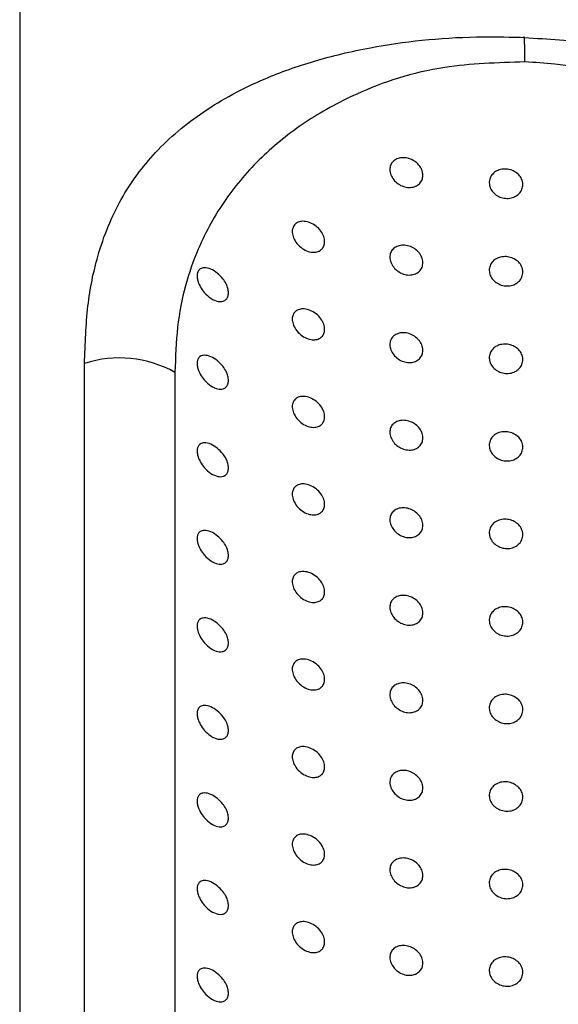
# Model space of a CAD drawing. Header units: millimetres. Extents: x 4159.94 to 4160.24, y 1931.48 to 1933.82.
# Tile 7 of 10: x 4160.1146 to 4160.1306, y 1933.4038 to 1933.4331. Entities that reach past the tile are written whole.
import ezdxf

# ---------------------------------------------------------------- set-up
doc = ezdxf.new("R2010")
doc.units = ezdxf.units.MM
doc.layers.add('SANINDUSA', color=3, linetype='Continuous')

msp = doc.modelspace()

# ---------------------------------------------------------------- linework, layer by layer
at = {"layer": 'SANINDUSA'}
for p, q in [((4160.114566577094, 1933.445287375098), (4160.114566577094, 1933.267225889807)), ((4160.116492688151, 1933.384757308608), (4160.116492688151, 1933.422862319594)), ((4160.119178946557, 1933.422595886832), (4160.119178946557, 1933.384490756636))]:
    msp.add_line(p, q, dxfattribs=at)
for centre, radius, start, end in [((4160.119110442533, 1933.431900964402), 0.01046578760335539, 359.5009685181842, 3.654118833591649), ((4160.117530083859, 1933.419646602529), 0.003378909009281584, 60.79166032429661, 107.8797878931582)]:
    msp.add_arc(centre, radius, start, end, dxfattribs=at)
for points, knots in [([(4160.116492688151, 1933.422862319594), (4160.116512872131, 1933.423443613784), (4160.116553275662, 1933.424607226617), (4160.116897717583, 1933.426253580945), (4160.117530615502, 1933.427783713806), (4160.118566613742, 1933.429180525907), (4160.11996772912, 1933.430369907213), (4160.121589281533, 1933.4312452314), (4160.123295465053, 1933.431857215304), (4160.125326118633, 1933.432344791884), (4160.12745116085, 1933.432579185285), (4160.12900014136, 1933.432551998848), (4160.129434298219, 1933.432544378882)], [0, 0, 0, 0, 0.08463334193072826, 0.1694158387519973, 0.2856355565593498, 0.4020490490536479, 0.5239205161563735, 0.6456271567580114, 0.7278635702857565, 0.809998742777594, 0.9467453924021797, 1, 1, 1, 1]), ([(4160.129434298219, 1933.432544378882), (4160.130127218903, 1933.432500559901), (4160.13186938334, 1933.43239038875), (4160.134245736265, 1933.431893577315), (4160.136377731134, 1933.431189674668), (4160.138241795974, 1933.430342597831), (4160.139978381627, 1933.429236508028), (4160.141489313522, 1933.42781749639), (4160.142508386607, 1933.426274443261), (4160.143252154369, 1933.42440197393), (4160.143360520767, 1933.422837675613), (4160.143424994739, 1933.421906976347)], [0, 0, 0, 0, 0.08452605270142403, 0.212518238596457, 0.3036220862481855, 0.3948629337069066, 0.5197987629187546, 0.6446230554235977, 0.769251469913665, 0.8627132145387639, 1, 1, 1, 1]), ([(4160.129575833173, 1933.43180981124), (4160.128763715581, 1933.431786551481), (4160.126910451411, 1933.431733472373), (4160.124717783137, 1933.430989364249), (4160.122988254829, 1933.430032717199), (4160.12169405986, 1933.428984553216), (4160.12063344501, 1933.427747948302), (4160.119745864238, 1933.4261456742), (4160.119246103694, 1933.424430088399), (4160.119195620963, 1933.423051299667), (4160.119178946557, 1933.422595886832)], [0, 0, 0, 0, 0.1215810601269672, 0.2774497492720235, 0.3911806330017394, 0.5080622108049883, 0.6310487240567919, 0.7563150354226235, 0.9195110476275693, 0.9999999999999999, 0.9999999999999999, 0.9999999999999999, 0.9999999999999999]), ([(4160.140690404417, 1933.421832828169), (4160.140690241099, 1933.421874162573), (4160.140686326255, 1933.422864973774), (4160.140416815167, 1933.42440290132), (4160.139607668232, 1933.426178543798), (4160.138600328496, 1933.427594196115), (4160.137292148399, 1933.428885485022), (4160.135500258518, 1933.430158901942), (4160.133235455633, 1933.431214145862), (4160.131032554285, 1933.431724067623), (4160.129870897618, 1933.431792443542), (4160.129575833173, 1933.43180981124)], [0, 0, 0, 0, 0.007143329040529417, 0.1712300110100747, 0.2901383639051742, 0.4116633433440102, 0.5356722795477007, 0.6624403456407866, 0.8263943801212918, 0.9559036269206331, 1, 1, 1, 1]), ([(4160.126544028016, 1933.428447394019), (4160.126538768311, 1933.428400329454), (4160.126528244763, 1933.428306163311), (4160.126446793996, 1933.428190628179), (4160.12632637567, 1933.428110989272), (4160.126173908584, 1933.428076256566), (4160.126005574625, 1933.42809322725), (4160.125839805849, 1933.428161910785), (4160.125698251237, 1933.42827610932), (4160.125599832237, 1933.428419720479), (4160.125555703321, 1933.428572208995), (4160.125566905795, 1933.428715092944), (4160.125628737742, 1933.428835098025), (4160.125734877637, 1933.428923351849), (4160.125877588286, 1933.428971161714), (4160.126044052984, 1933.428970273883), (4160.126214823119, 1933.428918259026), (4160.126367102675, 1933.428819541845), (4160.126479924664, 1933.428687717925), (4160.126536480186, 1933.428556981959), (4160.12654195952, 1933.428477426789), (4160.126544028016, 1933.428447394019)], [0, 0, 0, 0, 0.05174742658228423, 0.1035355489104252, 0.1557819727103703, 0.2092751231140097, 0.2642530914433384, 0.3204213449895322, 0.3768338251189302, 0.4320299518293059, 0.4850121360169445, 0.5361858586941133, 0.586737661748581, 0.6383503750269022, 0.6919536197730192, 0.7474846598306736, 0.8039367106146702, 0.859967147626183, 0.9146077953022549, 0.967763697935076, 1, 1, 1, 1]), ([(4160.129512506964, 1933.428172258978), (4160.129506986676, 1933.428123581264), (4160.129495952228, 1933.428026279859), (4160.129409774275, 1933.427899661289), (4160.129282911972, 1933.427806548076), (4160.129124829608, 1933.427757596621), (4160.128954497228, 1933.427759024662), (4160.128790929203, 1933.42781094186), (4160.128652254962, 1933.427906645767), (4160.128554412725, 1933.428035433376), (4160.128508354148, 1933.428181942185), (4160.12851913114, 1933.428329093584), (4160.128585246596, 1933.428460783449), (4160.128699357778, 1933.428562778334), (4160.128849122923, 1933.428623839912), (4160.129017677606, 1933.428637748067), (4160.12918582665, 1933.428602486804), (4160.129334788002, 1933.428522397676), (4160.129446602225, 1933.42840586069), (4160.129504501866, 1933.42828256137), (4160.129510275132, 1933.428203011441), (4160.129512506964, 1933.428172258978)], [0, 0, 0, 0, 0.05370864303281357, 0.1073576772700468, 0.160995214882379, 0.2146495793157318, 0.2683025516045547, 0.3220212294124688, 0.3757884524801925, 0.4295840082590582, 0.4832864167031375, 0.5367898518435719, 0.5903112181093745, 0.6439282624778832, 0.6976590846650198, 0.7514579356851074, 0.8052154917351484, 0.8588857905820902, 0.9125268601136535, 0.9661845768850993, 0.9999999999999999, 0.9999999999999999, 0.9999999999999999, 0.9999999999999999]), ([(4160.123625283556, 1933.426475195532), (4160.123620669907, 1933.426431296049), (4160.123611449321, 1933.426343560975), (4160.123540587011, 1933.426242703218), (4160.123434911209, 1933.42617577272), (4160.12329426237, 1933.426151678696), (4160.123127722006, 1933.426180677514), (4160.122952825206, 1933.426269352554), (4160.122798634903, 1933.426412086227), (4160.122695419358, 1933.426582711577), (4160.122655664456, 1933.426744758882), (4160.12266914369, 1933.426877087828), (4160.122722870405, 1933.426979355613), (4160.122814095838, 1933.427051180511), (4160.122943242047, 1933.42708652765), (4160.123106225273, 1933.427073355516), (4160.123285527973, 1933.427000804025), (4160.123450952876, 1933.426873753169), (4160.123568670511, 1933.42671425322), (4160.123619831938, 1933.426574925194), (4160.123623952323, 1933.426499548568), (4160.123625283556, 1933.426475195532)], [0, 0, 0, 0, 0.04658337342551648, 0.09309894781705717, 0.1413699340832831, 0.1941830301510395, 0.2525394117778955, 0.3156330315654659, 0.3798321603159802, 0.439321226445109, 0.4904570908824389, 0.5353560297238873, 0.5791134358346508, 0.625753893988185, 0.6781325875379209, 0.7371816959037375, 0.8009787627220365, 0.8646359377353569, 0.9232886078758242, 0.9752157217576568, 1, 1, 1, 1]), ([(4160.126544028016, 1933.425849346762), (4160.126538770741, 1933.425802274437), (4160.126528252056, 1933.425708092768), (4160.126446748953, 1933.425592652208), (4160.126326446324, 1933.425512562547), (4160.126173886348, 1933.425478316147), (4160.126005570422, 1933.425495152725), (4160.125839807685, 1933.425563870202), (4160.125698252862, 1933.425678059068), (4160.125599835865, 1933.425821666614), (4160.125555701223, 1933.425974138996), (4160.125566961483, 1933.426116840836), (4160.125628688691, 1933.42623707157), (4160.12573487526, 1933.426325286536), (4160.125877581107, 1933.426373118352), (4160.126044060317, 1933.426372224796), (4160.126214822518, 1933.42632021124), (4160.126367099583, 1933.426221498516), (4160.126479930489, 1933.426089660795), (4160.126536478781, 1933.425958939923), (4160.126541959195, 1933.425879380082), (4160.126544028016, 1933.425849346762)], [0, 0, 0, 0, 0.05174690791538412, 0.1035345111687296, 0.155810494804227, 0.2092923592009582, 0.2642668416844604, 0.3204359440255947, 0.376848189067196, 0.432041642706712, 0.4850232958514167, 0.5361328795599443, 0.5867383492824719, 0.6383559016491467, 0.6919586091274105, 0.7474856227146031, 0.803937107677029, 0.8599669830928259, 0.9146051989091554, 0.9677640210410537, 1, 1, 1, 1]), ([(4160.129512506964, 1933.425574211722), (4160.129506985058, 1933.425525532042), (4160.129495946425, 1933.425428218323), (4160.129409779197, 1933.425301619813), (4160.129282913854, 1933.42520850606), (4160.129124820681, 1933.425159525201), (4160.12895455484, 1933.425161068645), (4160.1287908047, 1933.425212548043), (4160.128652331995, 1933.425308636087), (4160.128554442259, 1933.425437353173), (4160.128508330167, 1933.425583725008), (4160.128519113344, 1933.425731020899), (4160.128585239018, 1933.425862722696), (4160.128699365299, 1933.425964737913), (4160.12884912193, 1933.426025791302), (4160.12901767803, 1933.426039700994), (4160.129185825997, 1933.426004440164), (4160.129334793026, 1933.425924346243), (4160.12944659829, 1933.425807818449), (4160.129504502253, 1933.42568451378), (4160.129510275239, 1933.425604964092), (4160.129512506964, 1933.425574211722)], [0, 0, 0, 0, 0.05370278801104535, 0.1073552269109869, 0.1609916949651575, 0.2146449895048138, 0.2682968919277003, 0.3219920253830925, 0.3758005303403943, 0.4295917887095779, 0.483232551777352, 0.5368002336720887, 0.590320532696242, 0.6439322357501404, 0.6976619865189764, 0.7514597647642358, 0.8052162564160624, 0.858885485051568, 0.9125286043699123, 0.9661852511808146, 1, 1, 1, 1]), ([(4160.120770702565, 1933.42495527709), (4160.120767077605, 1933.424916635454), (4160.120759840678, 1933.424839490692), (4160.120701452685, 1933.424751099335), (4160.120599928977, 1933.424692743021), (4160.120439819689, 1933.424694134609), (4160.120243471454, 1933.424782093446), (4160.120063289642, 1933.424941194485), (4160.119936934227, 1933.425119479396), (4160.11986741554, 1933.425272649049), (4160.119835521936, 1933.425405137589), (4160.119835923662, 1933.425515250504), (4160.11986658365, 1933.425608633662), (4160.119935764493, 1933.425681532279), (4160.120062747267, 1933.425713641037), (4160.120241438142, 1933.42567211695), (4160.120434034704, 1933.425554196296), (4160.120593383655, 1933.425394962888), (4160.120697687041, 1933.425234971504), (4160.120759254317, 1933.425085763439), (4160.120766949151, 1933.424998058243), (4160.120770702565, 1933.42495527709)], [0, 0, 0, 0, 0.03722830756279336, 0.0743231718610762, 0.1235450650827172, 0.1881956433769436, 0.2691000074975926, 0.3505975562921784, 0.4071508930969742, 0.4492776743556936, 0.4832853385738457, 0.5174894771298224, 0.548995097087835, 0.5917981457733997, 0.6508876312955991, 0.7295994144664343, 0.8093667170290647, 0.8736889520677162, 0.9226249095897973, 0.9622577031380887, 0.9999999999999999, 0.9999999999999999, 0.9999999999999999, 0.9999999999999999]), ([(4160.123625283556, 1933.423877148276), (4160.12362066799, 1933.423833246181), (4160.123611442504, 1933.423745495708), (4160.123540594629, 1933.423644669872), (4160.12343490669, 1933.423577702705), (4160.123294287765, 1933.423553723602), (4160.123127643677, 1933.423582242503), (4160.122952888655, 1933.423671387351), (4160.122798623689, 1933.423814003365), (4160.122695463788, 1933.42398464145), (4160.122655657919, 1933.424146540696), (4160.122669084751, 1933.424279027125), (4160.122722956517, 1933.424381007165), (4160.122814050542, 1933.424453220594), (4160.122943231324, 1933.424488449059), (4160.123106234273, 1933.424475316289), (4160.123285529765, 1933.424402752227), (4160.123450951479, 1933.424275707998), (4160.123568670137, 1933.424116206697), (4160.123619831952, 1933.423976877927), (4160.123623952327, 1933.423901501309), (4160.123625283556, 1933.423877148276)], [0, 0, 0, 0, 0.04657835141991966, 0.09309971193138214, 0.1413707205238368, 0.1941838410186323, 0.2525300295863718, 0.3156537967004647, 0.3798515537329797, 0.4393397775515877, 0.4904108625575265, 0.535374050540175, 0.579077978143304, 0.6257506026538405, 0.6781352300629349, 0.7371793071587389, 0.8009764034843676, 0.8646352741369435, 0.9232885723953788, 0.9752157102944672, 0.9999999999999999, 0.9999999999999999, 0.9999999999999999, 0.9999999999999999]), ([(4160.126544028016, 1933.423251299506), (4160.126538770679, 1933.423204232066), (4160.126528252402, 1933.423110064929), (4160.126446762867, 1933.422994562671), (4160.126326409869, 1933.422914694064), (4160.126173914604, 1933.422880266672), (4160.126005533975, 1933.422896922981), (4160.125839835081, 1933.42296586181), (4160.125698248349, 1933.423079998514), (4160.125599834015, 1933.423223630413), (4160.125555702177, 1933.423376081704), (4160.125566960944, 1933.423518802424), (4160.125628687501, 1933.423638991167), (4160.125734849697, 1933.423727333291), (4160.125877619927, 1933.423774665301), (4160.126044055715, 1933.42377428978), (4160.126214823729, 1933.423722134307), (4160.126367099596, 1933.423623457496), (4160.126479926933, 1933.423491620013), (4160.126536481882, 1933.423360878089), (4160.126541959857, 1933.423281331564), (4160.126544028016, 1933.423251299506)], [0, 0, 0, 0, 0.05174809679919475, 0.1035316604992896, 0.1557962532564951, 0.2092867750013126, 0.2642590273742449, 0.320442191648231, 0.3768554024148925, 0.432050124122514, 0.4850367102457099, 0.5361474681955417, 0.5867541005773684, 0.6383674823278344, 0.6919508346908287, 0.7474788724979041, 0.8039316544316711, 0.8599628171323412, 0.9146022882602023, 0.9677588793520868, 1, 1, 1, 1]), ([(4160.129512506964, 1933.422976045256), (4160.129506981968, 1933.422927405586), (4160.129495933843, 1933.422830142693), (4160.129409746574, 1933.422703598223), (4160.129282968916, 1933.422610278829), (4160.129124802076, 1933.422561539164), (4160.128954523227, 1933.42256295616), (4160.128790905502, 1933.422614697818), (4160.128652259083, 1933.422710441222), (4160.128554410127, 1933.422839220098), (4160.128508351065, 1933.422985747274), (4160.128519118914, 1933.42313298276), (4160.128585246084, 1933.423264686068), (4160.128699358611, 1933.423366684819), (4160.128849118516, 1933.423427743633), (4160.12901768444, 1933.423441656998), (4160.129185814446, 1933.423406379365), (4160.129334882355, 1933.423326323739), (4160.129446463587, 1933.423209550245), (4160.129504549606, 1933.423086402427), (4160.129510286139, 1933.423006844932), (4160.129512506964, 1933.422976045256)], [0, 0, 0, 0, 0.05367049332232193, 0.1073228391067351, 0.1609798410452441, 0.2146222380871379, 0.268272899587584, 0.3219789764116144, 0.3757450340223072, 0.4295394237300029, 0.4832406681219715, 0.5367755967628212, 0.590295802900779, 0.6439116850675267, 0.6976413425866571, 0.7514373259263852, 0.8051937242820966, 0.8588628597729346, 0.912557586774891, 0.9661477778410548, 1, 1, 1, 1]), ([(4160.120770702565, 1933.422357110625), (4160.120767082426, 1933.422318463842), (4160.120759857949, 1933.422241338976), (4160.120701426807, 1933.422153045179), (4160.120599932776, 1933.422094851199), (4160.120439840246, 1933.422096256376), (4160.120243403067, 1933.422183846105), (4160.120063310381, 1933.422343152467), (4160.119936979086, 1933.422521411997), (4160.119867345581, 1933.422674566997), (4160.119835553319, 1933.422807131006), (4160.119835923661, 1933.422917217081), (4160.119866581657, 1933.423010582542), (4160.119935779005, 1933.423083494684), (4160.120062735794, 1933.423115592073), (4160.120241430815, 1933.423074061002), (4160.120434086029, 1933.422956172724), (4160.120593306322, 1933.422796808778), (4160.120697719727, 1933.422636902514), (4160.120759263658, 1933.422487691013), (4160.120766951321, 1933.422399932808), (4160.120770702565, 1933.422357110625)], [0, 0, 0, 0, 0.03723320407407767, 0.07430387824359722, 0.1235221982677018, 0.1881668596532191, 0.2690524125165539, 0.3505726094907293, 0.4071261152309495, 0.4492237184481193, 0.4832916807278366, 0.5174683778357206, 0.5489740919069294, 0.5917708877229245, 0.6508670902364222, 0.7295791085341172, 0.8093466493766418, 0.8736901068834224, 0.9225985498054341, 0.9622314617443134, 0.9999999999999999, 0.9999999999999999, 0.9999999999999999, 0.9999999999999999]), ([(4160.123625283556, 1933.421279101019), (4160.12362066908, 1933.42123520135), (4160.123611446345, 1933.421147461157), (4160.123540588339, 1933.421046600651), (4160.123434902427, 1933.420979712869), (4160.123294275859, 1933.420955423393), (4160.123127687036, 1933.420984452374), (4160.122952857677, 1933.421073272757), (4160.122798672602, 1933.421215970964), (4160.122695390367, 1933.421386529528), (4160.122655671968, 1933.42154855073), (4160.122669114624, 1933.421680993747), (4160.122722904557, 1933.421783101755), (4160.12281408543, 1933.421855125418), (4160.122943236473, 1933.421890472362), (4160.123106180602, 1933.421877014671), (4160.123285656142, 1933.421804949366), (4160.123450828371, 1933.421677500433), (4160.12356874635, 1933.421518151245), (4160.123619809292, 1933.421378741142), (4160.123623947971, 1933.421303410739), (4160.123625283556, 1933.421279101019)], [0, 0, 0, 0, 0.04657817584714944, 0.09309359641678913, 0.1413644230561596, 0.1941822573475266, 0.2525384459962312, 0.3156501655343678, 0.3798476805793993, 0.4393060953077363, 0.4904417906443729, 0.5353702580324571, 0.5791036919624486, 0.625753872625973, 0.678138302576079, 0.7371844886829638, 0.8009605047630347, 0.8646605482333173, 0.9232843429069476, 0.9752432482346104, 1, 1, 1, 1]), ([(4160.126544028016, 1933.420653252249), (4160.126538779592, 1933.4206061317), (4160.12652828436, 1933.420511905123), (4160.126446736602, 1933.420396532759), (4160.126326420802, 1933.420316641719), (4160.126173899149, 1933.420282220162), (4160.126005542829, 1933.420298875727), (4160.125839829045, 1933.420367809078), (4160.125698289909, 1933.420481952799), (4160.125599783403, 1933.420625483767), (4160.125555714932, 1933.420778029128), (4160.12556696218, 1933.420920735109), (4160.1256286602, 1933.421040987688), (4160.125734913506, 1933.421129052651), (4160.125877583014, 1933.42117691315), (4160.126044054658, 1933.421176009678), (4160.126214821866, 1933.421123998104), (4160.126367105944, 1933.421025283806), (4160.126479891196, 1933.420893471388), (4160.126536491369, 1933.420762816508), (4160.126541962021, 1933.420683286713), (4160.126544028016, 1933.420653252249)], [0, 0, 0, 0, 0.05178007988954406, 0.1035442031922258, 0.1558098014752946, 0.2092972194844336, 0.2642734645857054, 0.3204577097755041, 0.3768720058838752, 0.4320398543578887, 0.4850566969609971, 0.5361684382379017, 0.5867760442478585, 0.6383707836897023, 0.6919757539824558, 0.7475085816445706, 0.8039624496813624, 0.8599946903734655, 0.9146370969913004, 0.9677626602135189, 0.9999999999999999, 0.9999999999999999, 0.9999999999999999, 0.9999999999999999]), ([(4160.129512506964, 1933.420377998), (4160.129506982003, 1933.420329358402), (4160.129495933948, 1933.420232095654), (4160.129409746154, 1933.420105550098), (4160.129282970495, 1933.42001223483), (4160.129124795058, 1933.419963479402), (4160.128954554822, 1933.419964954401), (4160.128790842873, 1933.420016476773), (4160.128652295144, 1933.420112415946), (4160.128554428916, 1933.420241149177), (4160.128508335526, 1933.420387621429), (4160.128519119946, 1933.420534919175), (4160.128585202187, 1933.420666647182), (4160.128699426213, 1933.420768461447), (4160.128849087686, 1933.420829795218), (4160.129017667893, 1933.420843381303), (4160.129185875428, 1933.420808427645), (4160.129334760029, 1933.420728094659), (4160.129446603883, 1933.42061161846), (4160.129504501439, 1933.420488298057), (4160.129510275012, 1933.420408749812), (4160.129512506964, 1933.420377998)], [0, 0, 0, 0, 0.05367111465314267, 0.1073240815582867, 0.1609817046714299, 0.2146247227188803, 0.2682771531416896, 0.3219724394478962, 0.3757602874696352, 0.4295552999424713, 0.4832247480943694, 0.5367929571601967, 0.5903186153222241, 0.6439082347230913, 0.6976520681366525, 0.7514473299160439, 0.8051965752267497, 0.8588840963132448, 0.9125277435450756, 0.9661849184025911, 1, 1, 1, 1]), ([(4160.120770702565, 1933.419759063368), (4160.120767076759, 1933.419720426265), (4160.120759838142, 1933.419643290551), (4160.12070147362, 1933.419554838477), (4160.120599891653, 1933.419496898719), (4160.120439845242, 1933.419497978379), (4160.120243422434, 1933.419585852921), (4160.120063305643, 1933.419745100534), (4160.11993697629, 1933.419923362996), (4160.119867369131, 1933.420076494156), (4160.119835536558, 1933.420209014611), (4160.119835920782, 1933.42031915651), (4160.119866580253, 1933.420412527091), (4160.119935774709, 1933.420485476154), (4160.120062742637, 1933.420517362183), (4160.120241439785, 1933.420475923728), (4160.120434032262, 1933.420357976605), (4160.120593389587, 1933.420198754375), (4160.120697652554, 1933.420038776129), (4160.120759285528, 1933.41988962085), (4160.120766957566, 1933.419801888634), (4160.120770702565, 1933.419759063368)], [0, 0, 0, 0, 0.03722894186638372, 0.07432443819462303, 0.1235271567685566, 0.1881791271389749, 0.2690753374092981, 0.3505927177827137, 0.4071470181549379, 0.4492454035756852, 0.4832837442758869, 0.517488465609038, 0.548994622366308, 0.5917920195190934, 0.6508840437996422, 0.7295971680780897, 0.8093658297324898, 0.8736891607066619, 0.9226259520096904, 0.962230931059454, 1, 1, 1, 1]), ([(4160.123625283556, 1933.418681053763), (4160.123620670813, 1933.418637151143), (4160.12361145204, 1933.418549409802), (4160.123540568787, 1933.418448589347), (4160.123434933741, 1933.418381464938), (4160.123294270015, 1933.41835747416), (4160.12312769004, 1933.41838622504), (4160.122952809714, 1933.418475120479), (4160.122798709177, 1933.418617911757), (4160.122695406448, 1933.418788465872), (4160.12265567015, 1933.418950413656), (4160.122669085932, 1933.419082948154), (4160.122722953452, 1933.419184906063), (4160.122814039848, 1933.419257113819), (4160.122943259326, 1933.41929240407), (4160.123106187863, 1933.41927901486), (4160.123285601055, 1933.419206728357), (4160.123450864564, 1933.419079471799), (4160.123568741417, 1933.418920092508), (4160.123619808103, 1933.418780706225), (4160.123623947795, 1933.418705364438), (4160.123625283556, 1933.418681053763)], [0, 0, 0, 0, 0.04658288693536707, 0.09309797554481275, 0.1413828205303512, 0.1941953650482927, 0.2525460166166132, 0.3156540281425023, 0.3798751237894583, 0.4393322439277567, 0.490435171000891, 0.5353930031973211, 0.5791023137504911, 0.6257744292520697, 0.6781525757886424, 0.7372033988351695, 0.8009875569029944, 0.8646656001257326, 0.9232889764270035, 0.9752475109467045, 1, 1, 1, 1]), ([(4160.126544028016, 1933.418055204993), (4160.126538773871, 1933.418008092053), (4160.126528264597, 1933.41791385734), (4160.126446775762, 1933.41779836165), (4160.126326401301, 1933.417718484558), (4160.126173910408, 1933.417684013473), (4160.126005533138, 1933.417700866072), (4160.125839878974, 1933.41776976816), (4160.125698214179, 1933.417883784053), (4160.125599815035, 1933.418027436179), (4160.125555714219, 1933.418179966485), (4160.125566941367, 1933.418322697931), (4160.125628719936, 1933.418442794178), (4160.125734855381, 1933.418531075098), (4160.125877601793, 1933.418578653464), (4160.126044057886, 1933.418578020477), (4160.126214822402, 1933.418525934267), (4160.126367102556, 1933.418427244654), (4160.126479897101, 1933.418295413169), (4160.126536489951, 1933.418164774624), (4160.126541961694, 1933.418085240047), (4160.126544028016, 1933.418055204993)], [0, 0, 0, 0, 0.05177918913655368, 0.10356808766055, 0.1558278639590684, 0.2093184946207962, 0.2642943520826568, 0.3204790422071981, 0.3768692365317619, 0.43206407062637, 0.4850800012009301, 0.5361908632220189, 0.5867705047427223, 0.6383893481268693, 0.691983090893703, 0.7475113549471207, 0.803964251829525, 0.8599955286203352, 0.9146351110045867, 0.9677632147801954, 0.9999999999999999, 0.9999999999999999, 0.9999999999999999, 0.9999999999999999]), ([(4160.129512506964, 1933.417779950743), (4160.129506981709, 1933.417731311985), (4160.129495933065, 1933.417634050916), (4160.129409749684, 1933.417507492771), (4160.129282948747, 1933.417414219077), (4160.129124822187, 1933.417365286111), (4160.128954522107, 1933.417366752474), (4160.12879090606, 1933.417418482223), (4160.128652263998, 1933.417514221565), (4160.128554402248, 1933.417643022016), (4160.128508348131, 1933.417789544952), (4160.128519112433, 1933.417936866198), (4160.1285852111, 1933.418068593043), (4160.12869940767, 1933.418170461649), (4160.128849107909, 1933.418231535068), (4160.129017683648, 1933.418245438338), (4160.129185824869, 1933.418210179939), (4160.129334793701, 1933.418130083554), (4160.129446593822, 1933.418013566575), (4160.129504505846, 1933.417890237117), (4160.129510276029, 1933.417810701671), (4160.129512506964, 1933.417779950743)], [0, 0, 0, 0, 0.05367049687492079, 0.1073228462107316, 0.1609798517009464, 0.2146330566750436, 0.2682848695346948, 0.3219913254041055, 0.3757573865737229, 0.4295485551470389, 0.4832540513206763, 0.5368216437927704, 0.5903418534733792, 0.643930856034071, 0.6976637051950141, 0.7514596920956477, 0.8052160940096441, 0.8588852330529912, 0.9125282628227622, 0.9661806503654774, 1, 1, 1, 1]), ([(4160.120770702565, 1933.417160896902), (4160.120767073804, 1933.417122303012), (4160.120759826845, 1933.417045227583), (4160.120701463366, 1933.416956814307), (4160.120599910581, 1933.416898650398), (4160.120439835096, 1933.416900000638), (4160.120243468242, 1933.41698781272), (4160.120063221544, 1933.417146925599), (4160.119937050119, 1933.417325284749), (4160.119867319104, 1933.417478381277), (4160.119835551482, 1933.417610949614), (4160.119835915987, 1933.417721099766), (4160.119866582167, 1933.417814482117), (4160.119935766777, 1933.417887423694), (4160.120062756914, 1933.417919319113), (4160.12024142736, 1933.417877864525), (4160.120434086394, 1933.417759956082), (4160.120593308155, 1933.417600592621), (4160.120697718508, 1933.417440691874), (4160.120759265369, 1933.417291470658), (4160.120766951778, 1933.417203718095), (4160.120770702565, 1933.417160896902)], [0, 0, 0, 0, 0.0372032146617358, 0.07429812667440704, 0.1235100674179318, 0.188160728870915, 0.269055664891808, 0.3505533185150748, 0.407131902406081, 0.4492005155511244, 0.483268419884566, 0.517476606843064, 0.5489822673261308, 0.5917789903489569, 0.6508635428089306, 0.7295754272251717, 0.8093428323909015, 0.8736861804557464, 0.9225956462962, 0.9622284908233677, 0.9999999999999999, 0.9999999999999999, 0.9999999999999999, 0.9999999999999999]), ([(4160.123625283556, 1933.416082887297), (4160.123620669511, 1933.416038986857), (4160.123611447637, 1933.415951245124), (4160.12354058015, 1933.415850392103), (4160.123434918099, 1933.415783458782), (4160.123294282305, 1933.415759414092), (4160.12312766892, 1933.415788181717), (4160.122952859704, 1933.415877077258), (4160.122798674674, 1933.416019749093), (4160.122695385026, 1933.41619032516), (4160.122655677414, 1933.416352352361), (4160.122669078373, 1933.416484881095), (4160.122722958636, 1933.416586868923), (4160.122814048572, 1933.416659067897), (4160.122943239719, 1933.416694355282), (4160.123106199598, 1933.416680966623), (4160.123285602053, 1933.416608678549), (4160.123450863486, 1933.416481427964), (4160.12356874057, 1933.416322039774), (4160.123619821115, 1933.416182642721), (4160.1236239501, 1933.416107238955), (4160.123625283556, 1933.416082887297)], [0, 0, 0, 0, 0.04657657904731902, 0.09309040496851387, 0.1413654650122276, 0.1941765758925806, 0.2525210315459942, 0.3156305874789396, 0.3798259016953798, 0.4392814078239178, 0.4904153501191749, 0.5353768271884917, 0.5790790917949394, 0.62574994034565, 0.6781325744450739, 0.7371767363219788, 0.8009591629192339, 0.864637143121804, 0.9232595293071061, 0.9752166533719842, 1, 1, 1, 1]), ([(4160.126544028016, 1933.415457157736), (4160.126538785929, 1933.415409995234), (4160.126528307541, 1933.415315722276), (4160.126446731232, 1933.415200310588), (4160.12632641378, 1933.415120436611), (4160.126173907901, 1933.415085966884), (4160.126005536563, 1933.415102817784), (4160.125839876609, 1933.415171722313), (4160.125698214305, 1933.415285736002), (4160.125599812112, 1933.415429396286), (4160.125555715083, 1933.415581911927), (4160.12556694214, 1933.415724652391), (4160.125628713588, 1933.415844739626), (4160.125734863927, 1933.415933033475), (4160.12587760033, 1933.41598060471), (4160.126044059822, 1933.41597997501), (4160.126214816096, 1933.415927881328), (4160.126367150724, 1933.415829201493), (4160.126479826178, 1933.415697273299), (4160.126536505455, 1933.415566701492), (4160.126541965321, 1933.415487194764), (4160.126544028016, 1933.415457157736)], [0, 0, 0, 0, 0.05181523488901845, 0.103573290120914, 0.1558380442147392, 0.2093287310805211, 0.2643046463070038, 0.3204879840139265, 0.3768779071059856, 0.4320727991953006, 0.4850924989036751, 0.5362034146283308, 0.5867831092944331, 0.6383966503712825, 0.6919904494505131, 0.7475187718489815, 0.8039717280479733, 0.8600030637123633, 0.9146705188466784, 0.9677631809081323, 1, 1, 1, 1]), ([(4160.129512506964, 1933.415181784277), (4160.129506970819, 1933.415133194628), (4160.129495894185, 1933.415035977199), (4160.129409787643, 1933.414909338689), (4160.129282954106, 1933.414816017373), (4160.129124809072, 1933.414767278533), (4160.128954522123, 1933.414768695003), (4160.128790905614, 1933.414820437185), (4160.128652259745, 1933.414916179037), (4160.128554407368, 1933.415044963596), (4160.128508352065, 1933.415191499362), (4160.128519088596, 1933.415338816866), (4160.128585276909, 1933.415470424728), (4160.128699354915, 1933.415572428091), (4160.128849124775, 1933.415633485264), (4160.129017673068, 1933.41564738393), (4160.129185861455, 1933.415612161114), (4160.129334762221, 1933.415531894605), (4160.129446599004, 1933.415415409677), (4160.129504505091, 1933.415292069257), (4160.129510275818, 1933.415212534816), (4160.129512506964, 1933.415181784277)], [0, 0, 0, 0, 0.05363855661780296, 0.1073192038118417, 0.1609727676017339, 0.214617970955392, 0.2682688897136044, 0.3219752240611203, 0.3757415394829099, 0.4295361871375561, 0.4832376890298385, 0.5368055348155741, 0.5902967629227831, 0.6439129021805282, 0.6976428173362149, 0.7514407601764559, 0.8051974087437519, 0.8588845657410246, 0.9125278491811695, 0.9661804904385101, 1, 1, 1, 1]), ([(4160.120770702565, 1933.414562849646), (4160.12076707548, 1933.414524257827), (4160.120759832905, 1933.414447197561), (4160.120701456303, 1933.414358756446), (4160.120599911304, 1933.414300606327), (4160.120439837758, 1933.414301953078), (4160.12024344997, 1933.414389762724), (4160.120063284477, 1933.414548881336), (4160.11993698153, 1933.414727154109), (4160.119867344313, 1933.414880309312), (4160.119835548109, 1933.415012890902), (4160.119835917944, 1933.415123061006), (4160.119866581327, 1933.415216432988), (4160.119935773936, 1933.415289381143), (4160.120062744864, 1933.415321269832), (4160.120241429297, 1933.415279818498), (4160.120434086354, 1933.415161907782), (4160.120593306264, 1933.415002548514), (4160.120697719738, 1933.414842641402), (4160.120759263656, 1933.414693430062), (4160.12076695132, 1933.414605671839), (4160.120770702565, 1933.414562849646)], [0, 0, 0, 0, 0.03720781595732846, 0.07429668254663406, 0.1235083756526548, 0.1881587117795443, 0.2690532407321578, 0.3505544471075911, 0.4071075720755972, 0.4492048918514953, 0.4832726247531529, 0.5174766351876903, 0.5489821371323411, 0.5917786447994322, 0.6508694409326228, 0.7295809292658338, 0.8093479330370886, 0.8736909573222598, 0.922599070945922, 0.9622317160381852, 1, 1, 1, 1]), ([(4160.123625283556, 1933.413484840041), (4160.12362066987, 1933.413440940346), (4160.123611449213, 1933.413353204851), (4160.123540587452, 1933.413252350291), (4160.123434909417, 1933.413185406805), (4160.123294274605, 1933.413161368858), (4160.123127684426, 1933.413190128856), (4160.122952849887, 1933.413279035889), (4160.122798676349, 1933.413421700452), (4160.122695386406, 1933.413592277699), (4160.122655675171, 1933.413754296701), (4160.122669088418, 1933.413886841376), (4160.122722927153, 1933.413988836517), (4160.122814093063, 1933.414060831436), (4160.122943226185, 1933.414096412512), (4160.123106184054, 1933.414082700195), (4160.123285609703, 1933.414010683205), (4160.123450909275, 1933.413883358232), (4160.1235687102, 1933.413723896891), (4160.123619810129, 1933.413584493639), (4160.123623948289, 1933.413509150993), (4160.123625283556, 1933.413484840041)], [0, 0, 0, 0, 0.04658267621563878, 0.09309755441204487, 0.1413678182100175, 0.1941801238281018, 0.2525305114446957, 0.315638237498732, 0.3798364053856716, 0.4392941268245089, 0.4904292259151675, 0.5353868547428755, 0.5790959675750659, 0.6257456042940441, 0.6781366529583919, 0.7371845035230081, 0.8009597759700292, 0.8646375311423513, 0.9232893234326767, 0.9752476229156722, 1, 1, 1, 1]), ([(4160.126544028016, 1933.41285899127), (4160.126538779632, 1933.412811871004), (4160.126528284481, 1933.41271764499), (4160.126446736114, 1933.412602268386), (4160.126326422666, 1933.412522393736), (4160.126173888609, 1933.41248790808), (4160.126005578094, 1933.412504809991), (4160.125839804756, 1933.412573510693), (4160.125698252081, 1933.412687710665), (4160.125599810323, 1933.412831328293), (4160.125555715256, 1933.412983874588), (4160.125566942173, 1933.41312660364), (4160.125628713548, 1933.413246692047), (4160.125734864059, 1933.413334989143), (4160.125877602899, 1933.413382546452), (4160.126044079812, 1933.413381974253), (4160.126214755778, 1933.413329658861), (4160.126367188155, 1933.413231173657), (4160.126479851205, 1933.413099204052), (4160.126536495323, 1933.412968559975), (4160.126541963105, 1933.412889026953), (4160.126544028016, 1933.41285899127)], [0, 0, 0, 0, 0.05177906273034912, 0.1035421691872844, 0.1558067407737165, 0.2092931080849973, 0.2642717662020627, 0.320440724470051, 0.3768539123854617, 0.4320507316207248, 0.4850665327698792, 0.5361772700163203, 0.5867567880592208, 0.6383701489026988, 0.6919637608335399, 0.747495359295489, 0.8039588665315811, 0.8599696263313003, 0.9146387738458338, 0.9677632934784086, 0.9999999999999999, 0.9999999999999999, 0.9999999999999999, 0.9999999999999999]), ([(4160.129512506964, 1933.412583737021), (4160.129506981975, 1933.41253509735), (4160.129495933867, 1933.412437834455), (4160.12940974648, 1933.412311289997), (4160.129282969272, 1933.412217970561), (4160.129124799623, 1933.412169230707), (4160.128954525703, 1933.412170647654), (4160.128790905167, 1933.412222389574), (4160.128652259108, 1933.412318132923), (4160.12855441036, 1933.412446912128), (4160.12850835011, 1933.412593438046), (4160.128519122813, 1933.412740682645), (4160.128585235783, 1933.412872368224), (4160.128699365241, 1933.412974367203), (4160.128849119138, 1933.413035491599), (4160.129017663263, 1933.413049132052), (4160.129185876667, 1933.413014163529), (4160.129334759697, 1933.41293383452), (4160.129446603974, 1933.412817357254), (4160.129504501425, 1933.412694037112), (4160.129510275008, 1933.412614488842), (4160.129512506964, 1933.412583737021)], [0, 0, 0, 0, 0.05367116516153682, 0.1073241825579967, 0.1609818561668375, 0.2146249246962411, 0.2682774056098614, 0.3219841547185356, 0.3757508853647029, 0.4295459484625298, 0.4832478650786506, 0.5367834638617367, 0.5903091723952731, 0.643921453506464, 0.6976517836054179, 0.7514470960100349, 0.8051963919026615, 0.8588839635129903, 0.9125276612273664, 0.9661848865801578, 1, 1, 1, 1]), ([(4160.120770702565, 1933.41196480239), (4160.120767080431, 1933.411926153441), (4160.120759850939, 1933.411849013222), (4160.120701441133, 1933.411760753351), (4160.120599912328, 1933.411702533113), (4160.120439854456, 1933.411703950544), (4160.120243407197, 1933.411791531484), (4160.120063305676, 1933.411950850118), (4160.119936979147, 1933.412129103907), (4160.119867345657, 1933.412282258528), (4160.119835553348, 1933.412414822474), (4160.119835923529, 1933.412524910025), (4160.119866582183, 1933.412618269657), (4160.11993577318, 1933.412691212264), (4160.120062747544, 1933.412723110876), (4160.12024140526, 1933.412681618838), (4160.120434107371, 1933.412563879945), (4160.12059330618, 1933.412404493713), (4160.120697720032, 1933.412244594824), (4160.120759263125, 1933.41209538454), (4160.120766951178, 1933.41200762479), (4160.120770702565, 1933.41196480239)], [0, 0, 0, 0, 0.03722913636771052, 0.07430638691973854, 0.1235193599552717, 0.1881713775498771, 0.2690584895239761, 0.3505762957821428, 0.4071308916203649, 0.4492294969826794, 0.4832981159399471, 0.5174754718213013, 0.5489817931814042, 0.5917794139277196, 0.6508717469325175, 0.7295852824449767, 0.8093408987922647, 0.8736855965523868, 0.9225960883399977, 0.9622307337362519, 0.9999999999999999, 0.9999999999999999, 0.9999999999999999, 0.9999999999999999]), ([(4160.123625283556, 1933.410886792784), (4160.123620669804, 1933.410842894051), (4160.123611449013, 1933.410755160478), (4160.123540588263, 1933.410654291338), (4160.123434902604, 1933.410587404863), (4160.123294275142, 1933.410563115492), (4160.123127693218, 1933.410592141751), (4160.122952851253, 1933.41068096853), (4160.122798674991, 1933.410823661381), (4160.122695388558, 1933.410994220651), (4160.122655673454, 1933.411156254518), (4160.122669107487, 1933.411288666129), (4160.12272291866, 1933.411390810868), (4160.12281406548, 1933.411462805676), (4160.122943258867, 1933.411498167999), (4160.123106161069, 1933.411484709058), (4160.123285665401, 1933.411412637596), (4160.123450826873, 1933.411285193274), (4160.123568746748, 1933.411125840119), (4160.123619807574, 1933.410986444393), (4160.123623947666, 1933.410911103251), (4160.123625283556, 1933.410886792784)], [0, 0, 0, 0, 0.04658333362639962, 0.09309886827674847, 0.1413698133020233, 0.1941877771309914, 0.2525441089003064, 0.3156527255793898, 0.3798503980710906, 0.4393080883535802, 0.4904439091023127, 0.5353773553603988, 0.5791050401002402, 0.6257615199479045, 0.6781401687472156, 0.7371915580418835, 0.8009641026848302, 0.8646643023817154, 0.9232882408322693, 0.9752472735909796, 1, 1, 1, 1]), ([(4160.126544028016, 1933.410260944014), (4160.126538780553, 1933.410213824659), (4160.126528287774, 1933.41011960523), (4160.126446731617, 1933.410004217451), (4160.126326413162, 1933.40992433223), (4160.126173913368, 1933.409889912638), (4160.126005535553, 1933.409906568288), (4160.125839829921, 1933.409975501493), (4160.125698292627, 1933.410089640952), (4160.12559978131, 1933.410233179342), (4160.125555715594, 1933.41038572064), (4160.125566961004, 1933.410528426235), (4160.125628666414, 1933.410648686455), (4160.125734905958, 1933.410736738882), (4160.125877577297, 1933.410784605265), (4160.126044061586, 1933.410783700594), (4160.126214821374, 1933.410731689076), (4160.126367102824, 1933.410632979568), (4160.126479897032, 1933.410501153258), (4160.126536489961, 1933.410370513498), (4160.126541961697, 1933.410290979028), (4160.126544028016, 1933.410260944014)], [0, 0, 0, 0, 0.05178021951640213, 0.1035392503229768, 0.1558049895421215, 0.2092966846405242, 0.2642701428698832, 0.3204545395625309, 0.3768689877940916, 0.4320348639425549, 0.4850518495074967, 0.5361637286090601, 0.5867714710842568, 0.6383717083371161, 0.6919768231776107, 0.7475063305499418, 0.8039603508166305, 0.8599927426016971, 0.9146334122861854, 0.9677625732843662, 0.9999999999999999, 0.9999999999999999, 0.9999999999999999, 0.9999999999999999]), ([(4160.129512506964, 1933.409985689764), (4160.129506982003, 1933.409937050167), (4160.129495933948, 1933.409839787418), (4160.129409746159, 1933.409713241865), (4160.129282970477, 1933.409619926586), (4160.129124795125, 1933.4095711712), (4160.128954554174, 1933.409572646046), (4160.128790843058, 1933.409624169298), (4160.128652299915, 1933.409720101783), (4160.128554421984, 1933.4098488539), (4160.12850833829, 1933.409995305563), (4160.128519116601, 1933.410142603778), (4160.128585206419, 1933.410274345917), (4160.128699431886, 1933.410376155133), (4160.12884907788, 1933.410437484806), (4160.129017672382, 1933.410451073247), (4160.129185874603, 1933.410416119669), (4160.129334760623, 1933.410335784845), (4160.129446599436, 1933.410219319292), (4160.129504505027, 1933.410095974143), (4160.1295102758, 1933.410016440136), (4160.129512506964, 1933.409985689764)], [0, 0, 0, 0, 0.05367119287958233, 0.1073242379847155, 0.1609819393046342, 0.214625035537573, 0.2682775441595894, 0.3219732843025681, 0.3757612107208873, 0.4295530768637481, 0.4832268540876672, 0.5367951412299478, 0.5903160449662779, 0.6439057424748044, 0.6976528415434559, 0.7514464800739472, 0.8051958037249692, 0.8588834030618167, 0.9125271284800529, 0.9661802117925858, 0.9999999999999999, 0.9999999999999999, 0.9999999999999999, 0.9999999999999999]), ([(4160.120770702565, 1933.409366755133), (4160.120767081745, 1933.409328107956), (4160.120759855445, 1933.409250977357), (4160.120701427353, 1933.409162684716), (4160.120599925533, 1933.409104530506), (4160.120439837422, 1933.409105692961), (4160.12024342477, 1933.409193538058), (4160.120063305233, 1933.409352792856), (4160.119936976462, 1933.409531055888), (4160.1198673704, 1933.409684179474), (4160.119835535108, 1933.409816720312), (4160.119835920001, 1933.409926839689), (4160.119866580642, 1933.410020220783), (4160.11993576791, 1933.410093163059), (4160.120062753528, 1933.410125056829), (4160.120241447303, 1933.410083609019), (4160.120434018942, 1933.409965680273), (4160.120593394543, 1933.409806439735), (4160.120697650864, 1933.409646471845), (4160.120759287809, 1933.409497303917), (4160.12076695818, 1933.40940957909), (4160.120770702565, 1933.409366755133)], [0, 0, 0, 0, 0.03722927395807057, 0.07430079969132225, 0.1235202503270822, 0.188172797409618, 0.269069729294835, 0.3505878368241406, 0.4071426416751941, 0.4492412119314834, 0.4832779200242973, 0.5174869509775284, 0.5489933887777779, 0.5917911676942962, 0.6508771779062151, 0.7295910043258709, 0.8093651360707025, 0.8736859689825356, 0.9226231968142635, 0.9622275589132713, 0.9999999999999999, 0.9999999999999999, 0.9999999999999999, 0.9999999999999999]), ([(4160.123625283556, 1933.408288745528), (4160.123620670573, 1933.408244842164), (4160.123611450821, 1933.408157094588), (4160.12354056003, 1933.408056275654), (4160.123434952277, 1933.407989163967), (4160.123294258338, 1933.407965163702), (4160.123127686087, 1933.407993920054), (4160.122952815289, 1933.408082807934), (4160.12279870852, 1933.408225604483), (4160.122695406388, 1933.408396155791), (4160.122655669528, 1933.408558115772), (4160.122669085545, 1933.408690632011), (4160.122722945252, 1933.408792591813), (4160.122814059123, 1933.408864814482), (4160.122943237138, 1933.408900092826), (4160.12310620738, 1933.408886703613), (4160.123285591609, 1933.408814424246), (4160.123450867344, 1933.408687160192), (4160.123568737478, 1933.408527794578), (4160.123619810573, 1933.408388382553), (4160.123623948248, 1933.408313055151), (4160.123625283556, 1933.408288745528)], [0, 0, 0, 0, 0.0465776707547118, 0.09309258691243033, 0.1413831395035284, 0.1941899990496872, 0.2525404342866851, 0.3156514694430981, 0.379872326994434, 0.4393292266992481, 0.4904319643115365, 0.5353944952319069, 0.5791036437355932, 0.6257694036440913, 0.6781532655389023, 0.7371988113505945, 0.8009863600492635, 0.864664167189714, 0.9232879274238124, 0.975243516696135, 1, 1, 1, 1]), ([(4160.126544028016, 1933.407662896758), (4160.12653877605, 1933.407615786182), (4160.126528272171, 1933.407521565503), (4160.126446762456, 1933.407406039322), (4160.126326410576, 1933.407326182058), (4160.126173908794, 1933.407291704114), (4160.126005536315, 1933.407308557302), (4160.125839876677, 1933.407377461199), (4160.125698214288, 1933.407491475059), (4160.125599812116, 1933.407635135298), (4160.125555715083, 1933.407787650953), (4160.125566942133, 1933.407930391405), (4160.125628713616, 1933.408050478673), (4160.125734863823, 1933.408138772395), (4160.125877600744, 1933.40818634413), (4160.1260440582, 1933.408185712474), (4160.126214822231, 1933.408133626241), (4160.126367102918, 1933.40803493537), (4160.126479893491, 1933.407903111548), (4160.126536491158, 1933.407772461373), (4160.126541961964, 1933.407692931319), (4160.126544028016, 1933.407662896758)], [0, 0, 0, 0, 0.05178429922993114, 0.1035680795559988, 0.1558328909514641, 0.2093236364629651, 0.2642996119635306, 0.3204830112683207, 0.3768729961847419, 0.4320679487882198, 0.485087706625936, 0.5361986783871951, 0.5867784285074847, 0.6383920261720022, 0.6919858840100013, 0.7475142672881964, 0.803967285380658, 0.8599986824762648, 0.9146383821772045, 0.9677631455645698, 1, 1, 1, 1]), ([(4160.129512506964, 1933.407387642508), (4160.129506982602, 1933.407339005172), (4160.129495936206, 1933.407241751), (4160.129409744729, 1933.407115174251), (4160.129282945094, 1933.407021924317), (4160.129124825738, 1933.406972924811), (4160.128954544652, 1933.406974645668), (4160.128790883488, 1933.407026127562), (4160.128652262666, 1933.407121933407), (4160.128554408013, 1933.407250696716), (4160.128508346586, 1933.407397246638), (4160.128519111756, 1933.407544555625), (4160.128585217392, 1933.407676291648), (4160.128699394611, 1933.407778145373), (4160.128849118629, 1933.407839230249), (4160.129017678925, 1933.407853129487), (4160.129185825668, 1933.407817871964), (4160.129334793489, 1933.407737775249), (4160.129446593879, 1933.407621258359), (4160.129504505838, 1933.407497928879), (4160.129510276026, 1933.407418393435), (4160.129512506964, 1933.407387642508)], [0, 0, 0, 0, 0.05367118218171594, 0.107319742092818, 0.1609774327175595, 0.2146338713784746, 0.2682855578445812, 0.3219809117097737, 0.3757476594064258, 0.4295427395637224, 0.4832446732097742, 0.5368129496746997, 0.5903338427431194, 0.6439278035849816, 0.697658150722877, 0.7514565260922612, 0.8052136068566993, 0.8588834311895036, 0.9125271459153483, 0.9661802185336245, 1, 1, 1, 1]), ([(4160.120770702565, 1933.406768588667), (4160.120767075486, 1933.406729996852), (4160.120759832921, 1933.406652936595), (4160.120701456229, 1933.406564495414), (4160.120599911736, 1933.406506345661), (4160.120439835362, 1933.406507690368), (4160.120243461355, 1933.406595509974), (4160.120063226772, 1933.406754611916), (4160.119937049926, 1933.406932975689), (4160.119867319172, 1933.407086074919), (4160.119835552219, 1933.407218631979), (4160.119835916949, 1933.407328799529), (4160.119866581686, 1933.407422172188), (4160.119935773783, 1933.407495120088), (4160.120062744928, 1933.407527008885), (4160.120241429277, 1933.407485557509), (4160.120434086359, 1933.407367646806), (4160.120593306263, 1933.407208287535), (4160.120697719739, 1933.407048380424), (4160.120759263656, 1933.406899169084), (4160.12076695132, 1933.40681141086), (4160.120770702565, 1933.406768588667)], [0, 0, 0, 0, 0.03720796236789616, 0.07429697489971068, 0.1235088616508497, 0.18815945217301, 0.2690542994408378, 0.3505558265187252, 0.4071343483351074, 0.4492027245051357, 0.4832705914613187, 0.5174747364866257, 0.5489803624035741, 0.5917770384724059, 0.6508680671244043, 0.7295798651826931, 0.8093471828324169, 0.8736904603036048, 0.9225987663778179, 0.9622315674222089, 1, 1, 1, 1]), ([(4160.123625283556, 1933.405690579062), (4160.123620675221, 1933.405646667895), (4160.123611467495, 1933.405558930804), (4160.123540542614, 1933.40545824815), (4160.123434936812, 1933.405391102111), (4160.123294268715, 1933.405367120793), (4160.123127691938, 1933.405395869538), (4160.122952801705, 1933.405484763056), (4160.122798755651, 1933.405627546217), (4160.122695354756, 1933.405798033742), (4160.122655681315, 1933.405960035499), (4160.122669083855, 1933.406092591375), (4160.122722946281, 1933.406194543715), (4160.1228140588, 1933.406266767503), (4160.122943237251, 1933.406302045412), (4160.123106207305, 1933.406288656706), (4160.123285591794, 1933.406216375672), (4160.12345086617, 1933.406089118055), (4160.123568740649, 1933.40592973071), (4160.12361982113, 1933.405790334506), (4160.123623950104, 1933.405714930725), (4160.123625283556, 1933.405690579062)], [0, 0, 0, 0, 0.04658235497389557, 0.09307428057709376, 0.1413585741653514, 0.1941705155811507, 0.2525205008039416, 0.3156277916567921, 0.3798495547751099, 0.4392764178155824, 0.4904111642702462, 0.5353684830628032, 0.5790772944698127, 0.625742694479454, 0.6781261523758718, 0.7371712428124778, 0.8009582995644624, 0.8646356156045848, 0.9232583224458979, 0.9752162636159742, 0.9999999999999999, 0.9999999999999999, 0.9999999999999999, 0.9999999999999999]), ([(4160.126544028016, 1933.405064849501), (4160.126538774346, 1933.405017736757), (4160.126528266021, 1933.404923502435), (4160.126446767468, 1933.404808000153), (4160.126326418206, 1933.404728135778), (4160.12617389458, 1933.404693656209), (4160.126005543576, 1933.404710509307), (4160.12583987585, 1933.404779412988), (4160.125698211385, 1933.404893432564), (4160.125599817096, 1933.405037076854), (4160.125555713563, 1933.405189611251), (4160.125566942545, 1933.405332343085), (4160.125628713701, 1933.405452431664), (4160.125734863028, 1933.405540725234), (4160.125877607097, 1933.405588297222), (4160.126044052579, 1933.405587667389), (4160.12621481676, 1933.405535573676), (4160.12636715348, 1933.405436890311), (4160.126479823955, 1933.405304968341), (4160.126536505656, 1933.405174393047), (4160.126541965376, 1933.405094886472), (4160.126544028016, 1933.405064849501)], [0, 0, 0, 0, 0.05177937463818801, 0.103568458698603, 0.1558333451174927, 0.2093200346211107, 0.264299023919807, 0.3204825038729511, 0.3768725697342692, 0.4320697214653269, 0.4850858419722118, 0.5361968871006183, 0.5867767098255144, 0.6383903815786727, 0.6919843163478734, 0.7475162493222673, 0.8039693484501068, 0.8600008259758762, 0.914670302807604, 0.9677630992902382, 1, 1, 1, 1]), ([(4160.129512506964, 1933.404789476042), (4160.129506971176, 1933.404740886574), (4160.129495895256, 1933.404643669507), (4160.129409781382, 1933.40451702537), (4160.129282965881, 1933.404423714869), (4160.129124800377, 1933.404374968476), (4160.128954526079, 1933.404376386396), (4160.128790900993, 1933.404428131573), (4160.12865226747, 1933.404523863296), (4160.128554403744, 1933.404652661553), (4160.12850835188, 1933.404799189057), (4160.128519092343, 1933.404946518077), (4160.128585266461, 1933.405078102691), (4160.128699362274, 1933.405180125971), (4160.128849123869, 1933.405241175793), (4160.129017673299, 1933.405255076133), (4160.129185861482, 1933.40521985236), (4160.129334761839, 1933.405139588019), (4160.129446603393, 1933.405023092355), (4160.129504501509, 1933.404899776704), (4160.129510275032, 1933.404820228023), (4160.129512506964, 1933.404789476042)], [0, 0, 0, 0, 0.05363850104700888, 0.1073190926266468, 0.1609762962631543, 0.2146188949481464, 0.2682709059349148, 0.3219771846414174, 0.3757453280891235, 0.4295366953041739, 0.4832381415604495, 0.536805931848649, 0.5903019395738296, 0.643913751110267, 0.6976436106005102, 0.7514414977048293, 0.8051980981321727, 0.8588851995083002, 0.912528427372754, 0.9661851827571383, 1, 1, 1, 1]), ([(4160.120770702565, 1933.404170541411), (4160.120767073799, 1933.404131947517), (4160.120759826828, 1933.40405487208), (4160.120701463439, 1933.403966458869), (4160.120599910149, 1933.403908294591), (4160.120439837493, 1933.403909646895), (4160.12024345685, 1933.403997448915), (4160.120063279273, 1933.404156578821), (4160.119936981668, 1933.404334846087), (4160.119867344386, 1933.404488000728), (4160.119835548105, 1933.404620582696), (4160.119835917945, 1933.404730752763), (4160.119866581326, 1933.404824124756), (4160.119935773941, 1933.404897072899), (4160.120062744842, 1933.404928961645), (4160.120241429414, 1933.404887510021), (4160.120434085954, 1933.404769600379), (4160.120593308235, 1933.404610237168), (4160.120697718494, 1933.404450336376), (4160.120759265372, 1933.404301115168), (4160.120766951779, 1933.404213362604), (4160.120770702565, 1933.404170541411)], [0, 0, 0, 0, 0.03720297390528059, 0.0742976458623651, 0.1235092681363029, 0.1881595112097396, 0.2690539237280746, 0.3505510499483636, 0.4071040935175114, 0.4492015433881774, 0.483269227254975, 0.5174731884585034, 0.5489786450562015, 0.5917750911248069, 0.6508658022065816, 0.7295771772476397, 0.8093440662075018, 0.8736869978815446, 0.9225961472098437, 0.9622287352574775, 1, 1, 1, 1])]:
    msp.add_open_spline(points, degree=3, knots=knots, dxfattribs=at)

doc.saveas('drawing.dxf')
